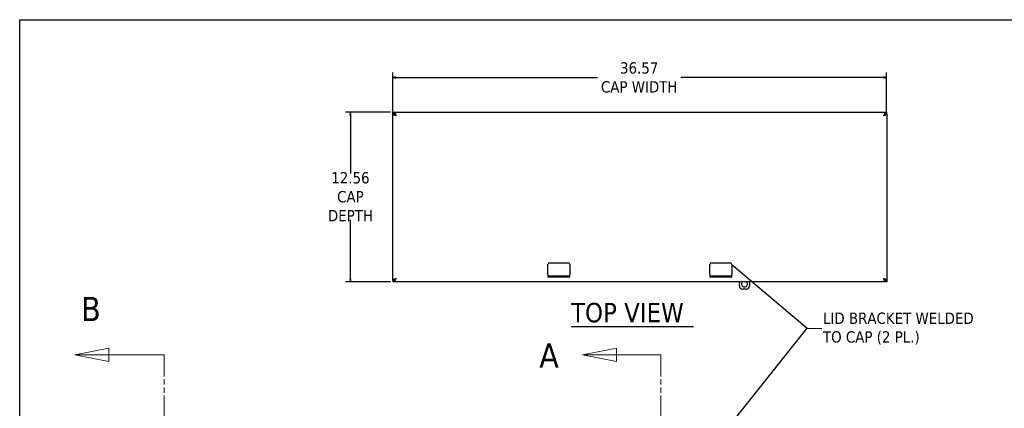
# Model space of a CAD drawing. Extents: x 894 to 1074, y -10 to 129.
# Tile 5 of 8: x 894 to 967, y 100 to 129. Entities that reach past the tile are written whole.
import ezdxf

# ---------------------------------------------------------------- set-up
doc = ezdxf.new("R2010")
doc.units = 0
doc.header["$LTSCALE"] = 4
doc.header["$MEASUREMENT"] = 0
doc.linetypes.add('DOUBLE_DASH_CHAIN', pattern=[1.2403, 0.6614, -0.0827, 0.1654, -0.0827, 0.1654, -0.0827])
doc.layers.get('0').update_dxf_attribs({"linetype": 'CONTINUOUS'})
doc.layers.get('DEFPOINTS').update_dxf_attribs({"linetype": 'CONTINUOUS'})
doc.layers.add('Section Line (ANSI)', color=7, linetype='DOUBLE_DASH_CHAIN', lineweight=5)
doc.styles.add('Note Text (ANSI)', font='tahoma.ttf')
doc.styles.add('ROMANS', font='romans.shx')
doc.styles.add('Text Style168', font='tahoma.ttf')
doc.dimstyles.new('Default (ANSI)', dxfattribs={"dimscale": 3, "dimtxt": 0.07, "dimasz": 0.07, "dimexe": 0.125, "dimexo": 0.0625, "dimgap": 0.031496, "dimtad": 0, "dimtih": 1, "dimtoh": 1, "dimrnd": 1e-08, "dimzin": 0, "dimdsep": 46, "dimtxsty": 'ROMANS', "dimblk": 'Filled-1', "dimcen": 0.09, "dimdle": 0.393701, "dimclrd": 256, "dimclre": 256, "dimclrt": 256, "dimadec": 0, "dimazin": 0, "dimtfac": 0.928571, "dimtofl": 0, "dimtmove": 0, "dimatfit": 3, "dimfxl": 1, "dimtolj": 1, "dimtzin": 0, "dimlwd": -1, "dimlwe": -1, "dimarcsym": 0})
doc.dimstyles.new('Default (ANSI)$7', dxfattribs={"dimscale": 3, "dimtxt": 0.07, "dimasz": 0.098425, "dimexe": 0.125, "dimexo": 0.0625, "dimgap": 0.031496, "dimtad": 0, "dimtih": 1, "dimtoh": 1, "dimrnd": 1e-08, "dimzin": 0, "dimdsep": 46, "dimtxsty": 'ROMANS', "dimblk": 'Filled-1', "dimcen": 0.09, "dimdle": 0.393701, "dimclrd": 256, "dimclre": 256, "dimclrt": 256, "dimadec": 0, "dimazin": 0, "dimtfac": 0.928571, "dimtofl": 0, "dimtmove": 0, "dimatfit": 3, "dimfxl": 1, "dimtolj": 1, "dimtzin": 0, "dimlwd": -1, "dimlwe": -1, "dimarcsym": 0})

# ---------------------------------------------------------------- blocks, each defined once
blk = doc.blocks.new('Filled-1')
at = {"color": 0}
for p, q in [((0, 0), (-1, 0.18)), ((-1, 0.18), (-1, -0.18)), ((-1, 0), (0, 0)), ((-1, -0.18), (0, 0))]:
    blk.add_line(p, q, dxfattribs=at)
at = {"color": 0, "flags": 128}
blk.add_lwpolyline([(-1, -0.18), (0, 0), (-1, 0.18), (-1, -0.18)], dxfattribs=at)
at = {"color": 0}
blk.add_solid([(-1, -0.18), (0, 0), (-1, 0.18), (-1, -0.18)], dxfattribs=at)
blk = doc.blocks.new('*D223')
at = {"transparency": 16777216}
for p, q in [((922.014, 121.907), (922.014, 124.805)), ((958.586, 121.907), (958.586, 124.805)), ((922.224, 124.43), (937.172, 124.43)), ((958.376, 124.43), (943.335, 124.43))]:
    blk.add_line(p, q, dxfattribs=at)
at = {"layer": 'DEFPOINTS', "color": 0, "transparency": 16777216}
for p in [(958.586, 124.43), (922.014, 121.72), (958.586, 121.72)]:
    blk.add_point(p, dxfattribs=at)
at = {"transparency": 16777216, "xscale": 0.2100000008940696, "yscale": 0.2100000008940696, "zscale": 0.2100000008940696, "rotation": 180}
blk.add_blockref('Filled-1', (922.014, 124.43), dxfattribs=at)
at = {"transparency": 16777216, "xscale": 0.2100000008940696, "yscale": 0.2100000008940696, "zscale": 0.2100000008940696}
blk.add_blockref('Filled-1', (958.586, 124.43), dxfattribs=at)
at = {"transparency": 16777216, "insert": (940.253, 124.43), "char_height": 0.21, "attachment_point": 5, "style": 'ROMANS'}
blk.add_mtext('\\A1;\\fTahoma|b0|i0;\\H0.8400;36.57\\P\\fTahoma|b0|i0;\\H0.8400;CAP WIDTH', dxfattribs=at)
blk = doc.blocks.new('*D224')
at = {"transparency": 16777216}
for p, q in [((921.827, 121.855), (918.485, 121.855)), ((918.86, 121.645), (918.86, 117.326)), ((918.86, 109.503), (918.86, 113.884)), ((921.827, 109.293), (918.485, 109.293))]:
    blk.add_line(p, q, dxfattribs=at)
at = {"layer": 'DEFPOINTS', "color": 0, "transparency": 16777216}
for p in [(922.014, 121.855), (918.86, 109.293), (922.014, 109.293)]:
    blk.add_point(p, dxfattribs=at)
at = {"transparency": 16777216, "xscale": 0.2100000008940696, "yscale": 0.2100000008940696, "zscale": 0.2100000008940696}
for p, rotation in [((918.86, 121.855), 90), ((918.86, 109.293), 270)]:
    blk.add_blockref('Filled-1', p, dxfattribs=dict(at, rotation=rotation))
at = {"transparency": 16777216, "insert": (918.86, 115.605), "char_height": 0.21, "attachment_point": 5, "style": 'ROMANS'}
blk.add_mtext('\\A1;\\fTahoma|b0|i0;\\H0.8400;12.56\\P\\fTahoma|b0|i0;\\H0.8400;CAP\\P\\fTahoma|b0|i0;\\H0.8400;DEPTH', dxfattribs=at)
blk = doc.blocks.new('2dTransSection0')
at = {"layer": 'Section Line (ANSI)', "linetype": 'Continuous'}
for p, q in [((5.1679, 7.3938), (5.0699, 7.3743)), ((5.1679, 7.3743), (5.0699, 7.3743)), ((5.0699, 7.3743), (5.1679, 7.3548)), ((5.1679, 7.3548), (5.1679, 7.3938)), ((5.2958, 7.3743), (5.1679, 7.3743)), ((5.2958, 7.3743), (5.2958, 7.3585)), ((5.1657, 5.7075), (5.0677, 5.688)), ((5.1657, 5.6685), (5.1657, 5.7075)), ((5.2958, 5.7038), (5.2958, 5.688)), ((5.1657, 5.688), (5.0677, 5.688)), ((5.0677, 5.688), (5.1657, 5.6685)), ((5.2958, 5.688), (5.1657, 5.688))]:
    blk.add_line(p, q, dxfattribs=at)
at = {"layer": 'Section Line (ANSI)', "linetype": 'DOUBLE_DASH_CHAIN', "ltscale": 0.023629}
blk.add_line((5.2958, 7.3743), (5.2958, 5.688), dxfattribs=at)
at = {"layer": 'Section Line (ANSI)', "linetype": 'Continuous', "flags": 128}
for points in [[(5.1679, 7.3938), (5.0699, 7.3743), (5.1679, 7.3548), (5.1679, 7.3938)], [(5.1657, 5.7075), (5.0677, 5.688), (5.1657, 5.6685), (5.1657, 5.7075)]]:
    blk.add_lwpolyline(points, dxfattribs=at)
at = {"layer": 'Section Line (ANSI)'}
for points in [[(5.1679, 7.3938), (5.0699, 7.3743), (5.1679, 7.3548), (5.1679, 7.3938)], [(5.1657, 5.7075), (5.0677, 5.688), (5.1657, 5.6685), (5.1657, 5.7075)]]:
    blk.add_solid(points, dxfattribs=at)
at = {"layer": 'Section Line (ANSI)', "char_height": 0.07, "attachment_point": 7, "style": 'Note Text (ANSI)'}
for insert in [(4.9445, 7.3378), (4.9625, 5.6554)]:
    blk.add_mtext('A', dxfattribs=dict(at, insert=insert))
blk = doc.blocks.new('2dTransSection1')
at = {"layer": 'Section Line (ANSI)', "linetype": 'Continuous'}
for p, q in [((1.2016, 7.3938), (1.1036, 7.3743)), ((1.2016, 7.3743), (1.1036, 7.3743)), ((1.1036, 7.3743), (1.2016, 7.3548)), ((1.2016, 7.3548), (1.2016, 7.3938)), ((1.3616, 7.3743), (1.2016, 7.3743)), ((1.3616, 7.3743), (1.3616, 7.3585)), ((1.2139, 5.7075), (1.1159, 5.688)), ((1.2139, 5.6685), (1.2139, 5.7075)), ((1.3616, 5.7038), (1.3616, 5.688)), ((1.2139, 5.688), (1.1159, 5.688)), ((1.1159, 5.688), (1.2139, 5.6685)), ((1.3616, 5.688), (1.2139, 5.688))]:
    blk.add_line(p, q, dxfattribs=at)
at = {"layer": 'Section Line (ANSI)', "linetype": 'DOUBLE_DASH_CHAIN', "ltscale": 0.023629}
blk.add_line((1.3616, 7.3743), (1.3616, 5.688), dxfattribs=at)
at = {"layer": 'Section Line (ANSI)', "linetype": 'Continuous', "flags": 128}
for points in [[(1.2016, 7.3938), (1.1036, 7.3743), (1.2016, 7.3548), (1.2016, 7.3938)], [(1.2139, 5.7075), (1.1159, 5.688), (1.2139, 5.6685), (1.2139, 5.7075)]]:
    blk.add_lwpolyline(points, dxfattribs=at)
at = {"layer": 'Section Line (ANSI)'}
for points in [[(1.2016, 7.3938), (1.1036, 7.3743), (1.2016, 7.3548), (1.2016, 7.3938)], [(1.2139, 5.7075), (1.1159, 5.688), (1.2139, 5.6685), (1.2139, 5.7075)]]:
    blk.add_solid(points, dxfattribs=at)
at = {"layer": 'Section Line (ANSI)', "char_height": 0.07, "attachment_point": 7, "style": 'Note Text (ANSI)'}
for insert in [(1.122, 7.4721), (1.133, 5.5322)]:
    blk.add_mtext('B', dxfattribs=dict(at, insert=insert))

msp = doc.modelspace()

# ---------------------------------------------------------------- linework, layer by layer
for p, q in [((922.014, 121.8552), (958.5863, 121.8552)), ((922.014, 121.7512), (922.014, 121.8552)), ((958.5863, 121.7512), (958.5863, 121.8552)), ((922.014, 109.428), (922.014, 121.72)), ((922.118, 121.72), (922.014, 121.72)), ((958.4823, 121.72), (958.5863, 121.72)), ((958.5863, 121.72), (958.5863, 109.428)), ((922.118, 109.428), (922.014, 109.428)), ((958.4823, 109.428), (958.5863, 109.428)), ((922.014, 109.3967), (922.014, 109.2927)), ((958.5863, 109.2927), (922.014, 109.2927)), ((947.6752, 109.0115), (947.6752, 109.2927)), ((948.1752, 108.7615), (947.9252, 108.7615)), ((948.4252, 109.2927), (948.4252, 109.0115)), ((958.5863, 109.3967), (958.5863, 109.2927)), ((935.2016, 105.9807), (944.2873, 105.9807))]:
    msp.add_line(p, q)
at = {"ltscale": 0.112356}
for p, q in [((933.4877, 109.8767), (933.4877, 110.5852)), ((935.1127, 110.5852), (935.1127, 109.8767)), ((945.4877, 109.8767), (945.4877, 110.5852)), ((947.1127, 110.5852), (947.1127, 109.8767))]:
    msp.add_line(p, q, dxfattribs=at)
at = {"ltscale": 0.218146}
for p, q in [((933.6127, 110.7102), (934.9877, 110.7102)), ((945.6127, 110.7102), (946.9877, 110.7102))]:
    msp.add_line(p, q, dxfattribs=at)
at = {"ltscale": 0.056995}
for p, q in [((933.4877, 109.8767), (933.4877, 109.6477)), ((935.1127, 109.6477), (935.1127, 109.8767)), ((945.4877, 109.8767), (945.4877, 109.6477)), ((947.1127, 109.6477), (947.1127, 109.8767))]:
    msp.add_line(p, q, dxfattribs=at)
at = {"ltscale": 0.257828}
for p, q in [((933.4877, 109.7517), (935.1127, 109.7517)), ((935.1127, 109.6477), (933.4877, 109.6477)), ((945.4877, 109.7517), (947.1127, 109.7517)), ((947.1127, 109.6477), (945.4877, 109.6477))]:
    msp.add_line(p, q, dxfattribs=at)
for centre, radius, start, end in [((922.4408, 121.5066), 0.2446, 148.447135, 150.808394), ((958.1595, 121.5066), 0.2446, 29.191606, 31.552865), ((947.9252, 109.0115), 0.25, 180, 270), ((948.0502, 109.1365), 0.2187, 134.415309, 45.584691), ((948.1752, 109.0115), 0.25, 270, 0)]:
    msp.add_arc(centre, radius, start, end)
at = {"ltscale": 0.031066}
for centre, start, end in [((933.6127, 110.5852), 90, 180), ((934.9877, 110.5852), 0, 90), ((945.6127, 110.5852), 90, 180), ((946.9877, 110.5852), 0, 90)]:
    msp.add_arc(centre, 0.125, start, end, dxfattribs=at)
for points, knots in [([(922.014, 121.8552), (922.0584, 121.8552), (922.1029, 121.8237), (922.1473, 121.771), (922.1844, 121.727), (922.2215, 121.6689), (922.2587, 121.6106)], [-1, -1, -1, -1, -0.4553589, -0.4553589, -0.4553589, 0, 0, 0, 0]), ([(958.5863, 121.8552), (958.5419, 121.8552), (958.4975, 121.8237), (958.4531, 121.771), (958.4159, 121.727), (958.3788, 121.6689), (958.3417, 121.6106)], [-1, -1, -1, -1, -0.4553589, -0.4553589, -0.4553589, 0, 0, 0, 0]), ([(922.2322, 121.6343), (922.19, 121.6717), (922.1478, 121.7064), (922.1057, 121.7276), (922.0751, 121.7429), (922.0446, 121.7512), (922.014, 121.7512)], [0.10820619, 0.10820619, 0.10820619, 0.10820619, 0.62548941, 0.62548941, 0.62548941, 1, 1, 1, 1]), ([(958.3681, 121.6343), (958.4103, 121.6717), (958.4525, 121.7064), (958.4947, 121.7276), (958.5252, 121.7429), (958.5557, 121.7512), (958.5863, 121.7512)], [0.10820619, 0.10820619, 0.10820619, 0.10820619, 0.62548941, 0.62548941, 0.62548941, 1, 1, 1, 1]), ([(922.2587, 109.5373), (922.2077, 109.4913), (922.1567, 109.4459), (922.1057, 109.4203), (922.0751, 109.405), (922.0446, 109.3967), (922.014, 109.3967)], [0, 0, 0, 0, 0.6254894, 0.6254894, 0.6254894, 1, 1, 1, 1]), ([(922.014, 109.2927), (922.0584, 109.2927), (922.1029, 109.3242), (922.1473, 109.3769), (922.1844, 109.4209), (922.2215, 109.479), (922.2587, 109.5373)], [-1, -1, -1, -1, -0.4553589, -0.4553589, -0.4553589, 0, 0, 0, 0]), ([(958.3417, 109.5373), (958.3927, 109.4913), (958.4437, 109.4459), (958.4947, 109.4203), (958.5252, 109.405), (958.5557, 109.3967), (958.5863, 109.3967)], [0, 0, 0, 0, 0.6254894, 0.6254894, 0.6254894, 1, 1, 1, 1]), ([(958.5863, 109.2927), (958.5419, 109.2927), (958.4975, 109.3242), (958.4531, 109.3769), (958.4159, 109.4209), (958.3788, 109.479), (958.3417, 109.5373)], [-1, -1, -1, -1, -0.4553589, -0.4553589, -0.4553589, 0, 0, 0, 0])]:
    msp.add_open_spline(points, degree=3, knots=knots)
for points in [[(922.014, 121.72), (922.014, 121.7081), (922.0251, 121.6961), (922.0453, 121.6843)], [(922.0453, 121.6843), (922.0873, 121.6599), (922.1723, 121.6352), (922.2587, 121.6106)], [(922.2277, 121.6262), (922.1673, 121.6574), (922.118, 121.6887), (922.118, 121.72)], [(958.3417, 121.6106), (958.428, 121.6352), (958.513, 121.6599), (958.555, 121.6843)], [(958.4823, 121.72), (958.4823, 121.6887), (958.4331, 121.6574), (958.3726, 121.6262)], [(958.555, 121.6843), (958.5753, 121.6961), (958.5863, 121.7081), (958.5863, 121.72)], [(922.0453, 109.4636), (922.0251, 109.4518), (922.014, 109.4398), (922.014, 109.428)], [(922.2587, 109.5373), (922.1723, 109.5127), (922.0873, 109.488), (922.0453, 109.4636)], [(922.118, 109.428), (922.118, 109.4644), (922.185, 109.5009), (922.2587, 109.5373)], [(958.555, 109.4636), (958.513, 109.488), (958.428, 109.5127), (958.3417, 109.5373)], [(958.3417, 109.5373), (958.4153, 109.5009), (958.4823, 109.4644), (958.4823, 109.428)], [(958.5863, 109.428), (958.5863, 109.4398), (958.5753, 109.4518), (958.555, 109.4636)]]:
    msp.add_open_spline(points, degree=3)
at = {"layer": 'DEFPOINTS'}
msp.add_lwpolyline([(1074.4082, -10.4042), (894.3593, -10.4042), (894.3593, 128.711), (1074.4082, 128.711)], close=True, dxfattribs=at)

# ---------------------------------------------------------------- block references
at = {"xscale": 25.6185777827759, "yscale": 25.6185777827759, "zscale": 25.6185777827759}
for name, p in [('2dTransSection1', (870.1706, -85.0336)), ('2dTransSection0', (806.1803, -85.0336))]:
    msp.add_blockref(name, p, dxfattribs=at)

# ---------------------------------------------------------------- texts
at = {"insert": (935.2004, 106.2743), "char_height": 1.44, "attachment_point": 7, "style": 'Text Style168'}
msp.add_mtext('TOP VIEW', dxfattribs=at)
at = {"insert": (953.8661, 105.8347), "char_height": 0.84, "width": 11.775656, "attachment_point": 4, "line_spacing_factor": 0.987884, "style": 'ROMANS'}
msp.add_mtext('{\\fTahoma|b0|i0;LID BRACKET WELDED\\P\\fTahoma|b0|i0;TO CAP (2 PL.)}', dxfattribs=at)

# ---------------------------------------------------------------- dimensions: what is measured, and where the dimension line sits
dim = msp.add_linear_dim(base=(958.5863, 124.4301), p1=(922.014, 121.72), p2=(958.5863, 121.72), text='\\fTahoma|b0|i0;\\H0.8400;<>\\P\\fTahoma|b0|i0;\\H0.8400;CAP WIDTH', dimstyle='Default (ANSI)', override={"dimgap": 0.031496, "dimtih": 0, "dimtoh": 0, "dimdec": 2, "dimtol": 0, "dimlim": 0, "dimtp": 0, "dimtm": 0, "dimtdec": 2, "dimatfit": 1})
dim.commit()
dim.dimension.update_dxf_attribs({"geometry": '*D223', "text_midpoint": (940.2533, 124.4301), "dimtype": 160})
dim = msp.add_linear_dim(base=(918.86, 109.2927), p1=(922.014, 121.8552), p2=(922.014, 109.2927), angle=270, text='\\fTahoma|b0|i0;\\H0.8400;<>\\P\\fTahoma|b0|i0;\\H0.8400;CAP\\P\\fTahoma|b0|i0;\\H0.8400;DEPTH', dimstyle='Default (ANSI)', override={"dimgap": 0.031496, "dimdec": 2, "dimtol": 0, "dimlim": 0, "dimtp": 0, "dimtm": 0, "dimtdec": 2, "dimatfit": 1})
dim.commit()
dim.dimension.update_dxf_attribs({"geometry": '*D224', "text_midpoint": (918.86, 115.6052), "dimtype": 160})

# ---------------------------------------------------------------- leaders
at = {"annotation_type": 0, "has_hookline": 1, "hookline_direction": 0, "text_width": 11.6573}
msp.add_leader([(947.1127, 110.5852), (952.685, 105.8661), (953.7716, 105.8347)], dimstyle='Default (ANSI)$7', override={"dimtad": 0}, dxfattribs=at)
msp.add_leader([(947.1127, 98.8477), (952.685, 105.8661)], dimstyle='Default (ANSI)$7', override={"dimtad": 0})

doc.saveas('drawing.dxf')
